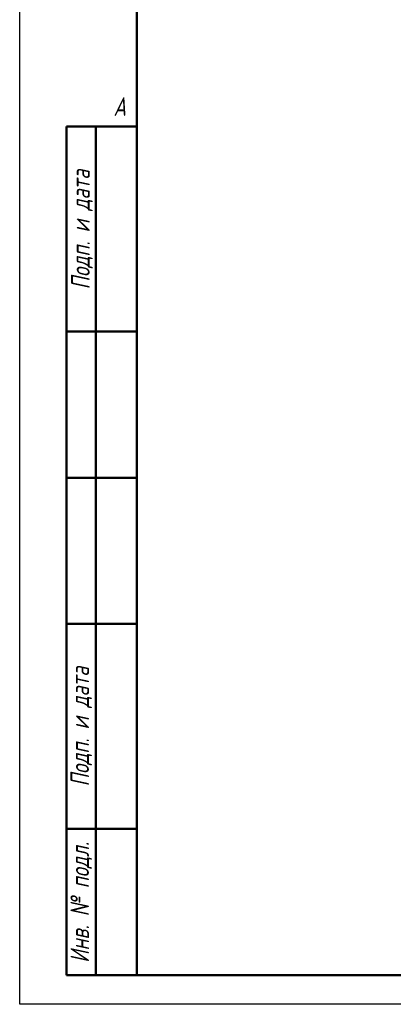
# Model space of a CAD drawing. Header units: millimetres. Extents: x -3597 to 7271, y -243 to 932.
# Tile 2 of 12: x 0 to 159, y 0 to 421. Entities that reach past the tile are written whole.
import ezdxf
from ezdxf.enums import TextEntityAlignment as Align

# ---------------------------------------------------------------- set-up
doc = ezdxf.new("R2010")
doc.units = ezdxf.units.MM
doc.header["$LTSCALE"] = 2.5
for name, color, linetype, lineweight in [('Кромка (ГОСТ)', 7, 'Continuous', 50), ('Обозначение (ГОСТ)', 7, 'Continuous', 25), ('Эскизная геометрия (ГОСТ)', 7, 'Continuous', 50)]:
    doc.layers.add(name, color=color, linetype=linetype, lineweight=lineweight)
doc.styles.add('Альтернативный текст (ГОСТ)', font='arial.ttf', dxfattribs={"width": 0.8})

# ---------------------------------------------------------------- blocks, each defined once
blk = doc.blocks.new('Рамки ГОСТ - Рамка')
at = {"layer": 'Кромка (ГОСТ)', "lineweight": 25}
for p, q in [((0, 0), (0, 297)), ((420, 0), (0, 0))]:
    blk.add_line(p, q, dxfattribs=at)
at = {"layer": 'Кромка (ГОСТ)'}
for p, q in [((20, 292), (20, 5)), ((20, 5), (415, 5))]:
    blk.add_line(p, q, dxfattribs=at)
at = {"layer": 'Кромка (ГОСТ)', "insert": (16, 155), "char_height": 3.17, "width": 5.1335, "attachment_point": 1, "style": 'Альтернативный текст (ГОСТ)'}
blk.add_mtext('\\fGOST Common|b0|i1;{\\H3.1700;A}', dxfattribs=at)
blk = doc.blocks.new('ГОСТ - Доп. графы 1')
at = {"layer": 'Эскизная геометрия (ГОСТ)'}
for p, q in [((-12, 0), (-12, 145)), ((-12, 145), (0, 145)), ((-7, 145), (-7, 0)), ((-12, 110), (-7, 110)), ((-7, 110), (0, 110)), ((-12, 85), (-7, 85)), ((-7, 85), (0, 85)), ((-12, 60), (-7, 60)), ((-7, 60), (0, 60)), ((-12, 25), (-7, 25)), ((-7, 25), (0, 25)), ((0, 0), (-12, 0))]:
    blk.add_line(p, q, dxfattribs=at)
at = {"layer": 'Обозначение (ГОСТ)', "char_height": 3.17, "attachment_point": 5, "rotation": 90, "style": 'Альтернативный текст (ГОСТ)'}
for s, insert, width in [('\\fGOST Common|b0|i1;{\\H3.1700;Подп. и дата}', (-9.37, 127.41), 34.7679), ('\\fGOST Common|b0|i1;{\\H3.1700;Подп. и дата}', (-9.5, 42.47), 35.1486), ('\\fGOST Common|b0|i1;{\\H3.1700;Инв. № подл.}', (-9.5, 12.41), 24.9618)]:
    blk.add_mtext(s, dxfattribs=dict(at, insert=insert, width=width))
at = {"layer": 'Обозначение (ГОСТ)', "lineweight": 30, "flags": 17}
for tag, p in [('Подп._и_дата_2', (-3.53, 127.51)), ('Инв._номер_дубликата', (-3.41, 97.47)), ('Взамен_инв._номера', (-3.46, 72.53)), ('Подп._и_дата_1', (-3.42, 42.35)), ('ИНВЕНТАРНЫЙ_НОМЕР', (-3.33, 12.68))]:
    blk.add_attdef(tag, text='', height=3.17, rotation=90, dxfattribs=at).set_placement(p, align=Align.MIDDLE_CENTER)

msp = doc.modelspace()

# ---------------------------------------------------------------- block references
at = {"xscale": 2.5, "yscale": 2.5, "zscale": 2.5}
for name, p in [('Рамки ГОСТ - Рамка', (0, 0)), ('ГОСТ - Доп. графы 1', (50, 12.5))]:
    msp.add_blockref(name, p, dxfattribs=at)

doc.saveas('drawing.dxf')
